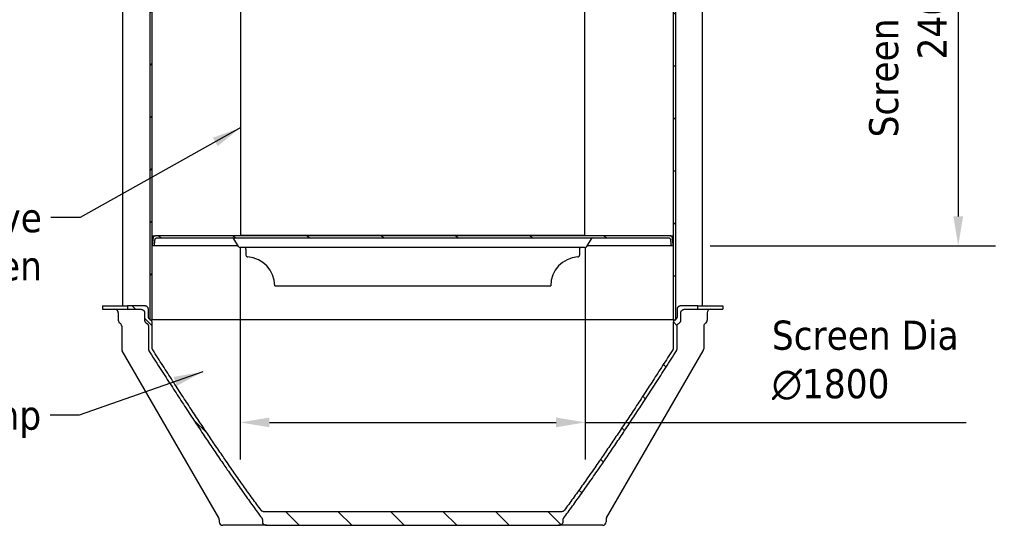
# Model space of a CAD drawing. Header units: millimetres. Extents: x -122 to 329287, y -2042 to 18239.
# Tile 8 of 39: x 3007 to 8143, y 10874 to 13512. Entities that reach past the tile are written whole.
import ezdxf

# ---------------------------------------------------------------- set-up
doc = ezdxf.new("R2010")
doc.units = ezdxf.units.MM
doc.header["$LTSCALE"] = 61
for name, color, linetype, lineweight in [('Dimension (Draken)', 7, 'Continuous', 25), ('Hatch (Draken)', 7, 'Continuous', 18), ('Symbol (Draken)', 7, 'Continuous', 25), ('Visible (Draken)', 7, 'Continuous', 25)]:
    doc.layers.add(name, color=color, linetype=linetype, lineweight=lineweight)
doc.styles.add('Draken Note Text', font='tahoma.ttf')
doc.dimstyles.new('Draken Metric', dxfattribs={"dimscale": 61, "dimtxt": 2.5, "dimasz": 2.5, "dimexe": 3.175, "dimexo": 1, "dimgap": 0.762, "dimtad": 1, "dimtoh": 1, "dimdec": 1, "dimrnd": 1e-08, "dimzin": 0, "dimdsep": 46, "dimtxsty": 'Draken Note Text', "dimcen": 0.09, "dimdle": 10, "dimclrd": 256, "dimclre": 256, "dimclrt": 256, "dimadec": 1, "dimazin": 0, "dimtfac": 1.40208, "dimtdec": 1, "dimtmove": 0, "dimatfit": 3, "dimfxl": 1, "dimtolj": 1, "dimtzin": 0, "dimlwd": -1, "dimlwe": -1, "dimarcsym": 0})
doc.dimstyles.new('Draken Metric$7', dxfattribs={"dimscale": 61, "dimtxt": 2.5, "dimasz": 2.5, "dimexe": 3.175, "dimexo": 1, "dimgap": 0.762, "dimtad": 1, "dimtoh": 1, "dimdec": 1, "dimrnd": 1e-08, "dimzin": 0, "dimdsep": 46, "dimtxsty": 'Draken Note Text', "dimcen": 0.09, "dimdle": 10, "dimclrd": 256, "dimclre": 256, "dimclrt": 256, "dimadec": 1, "dimazin": 0, "dimtfac": 1.40208, "dimtdec": 1, "dimtmove": 0, "dimatfit": 3, "dimfxl": 1, "dimtolj": 1, "dimtzin": 0, "dimlwd": -1, "dimlwe": -1, "dimarcsym": 0})
pattern_1 = [(45.0002, (0, 0), (-136.9494, 136.9484), [])]

# ---------------------------------------------------------------- blocks, each defined once
blk = doc.blocks.new('*D7')
at = {"layer": 'Defpoints', "color": 0, "transparency": 16777216}
for p in [(4157.1, 12386.7), (5957.1, 12386.7), (5957.1, 11410.7)]:
    blk.add_point(p, dxfattribs=at)
at = {"layer": 'Dimension (Draken)', "transparency": 16777216}
for p, q in [((4157.1, 12325.7), (4157.1, 11217.1)), ((5957.1, 12325.7), (5957.1, 11217.1)), ((4309.6, 11410.7), (5804.6, 11410.7)), ((5957.1, 11410.7), (7945.1, 11410.7))]:
    blk.add_line(p, q, dxfattribs=at)
for points in [[(4309.6, 11436.2), (4309.6, 11385.3), (4157.1, 11410.7)], [(5804.6, 11436.2), (5804.6, 11385.3), (5957.1, 11410.7)]]:
    blk.add_solid(points, dxfattribs=at)
at = {"layer": 'Dimension (Draken)', "transparency": 16777216, "insert": (6930.7, 11941.9), "char_height": 152.5, "attachment_point": 1, "style": 'Draken Note Text'}
blk.add_mtext('\\A1;\\fTahoma|b0|i0;{\\H151.8900;Screen Dia\\P{\\fAIGDT|b0|i0;\\ln}}\\fTahoma|b0|i0;{\\H151.8900;1800}', dxfattribs=at)
blk = doc.blocks.new('*D8')
at = {"layer": 'Defpoints', "color": 0, "transparency": 16777216}
for p in [(6547.1, 14732.7), (6547.1, 12332.7), (7902.7, 12332.7)]:
    blk.add_point(p, dxfattribs=at)
at = {"layer": 'Dimension (Draken)', "transparency": 16777216}
for p, q in [((6608.1, 14732.7), (8096.4, 14732.7)), ((7902.7, 14580.2), (7902.7, 12485.2)), ((6608.1, 12332.7), (8096.4, 12332.7))]:
    blk.add_line(p, q, dxfattribs=at)
for points in [[(7877.3, 14580.2), (7928.1, 14580.2), (7902.7, 14732.7)], [(7877.3, 12485.2), (7928.1, 12485.2), (7902.7, 12332.7)]]:
    blk.add_solid(points, dxfattribs=at)
at = {"layer": 'Dimension (Draken)', "transparency": 16777216, "insert": (7437.8, 13532.7), "char_height": 152.5, "attachment_point": 2, "rotation": 90, "style": 'Draken Note Text'}
blk.add_mtext('\\A1;\\fTahoma|b0|i0;{\\H151.8900;Screen Height \\P}\\fTahoma|b0|i0;{\\H151.8900;2400}', dxfattribs=at)

msp = doc.modelspace()

# ---------------------------------------------------------------- hatches: boundary and pattern name
at = {"layer": 'Hatch (Draken)'}
h = msp.add_hatch(dxfattribs=at)
h.set_pattern_fill('ANSI31', color=256, scale=1549.4, angle=0.00021, style=0)
h.set_pattern_definition(pattern_1)
h.paths.add_polyline_path([(3698.13, 14844.27), (3684.9, 14844.27), (3684.9, 14838.68), (3684.9, 11948.32), (3684.9, 11946.15), (3688.2, 11946.15), (3698.13, 11946.15)])
h = msp.add_hatch(dxfattribs=at)
h.set_pattern_fill('ANSI31', color=256, scale=1549.4, angle=0.00021, style=0)
h.set_pattern_definition(pattern_1)
h.paths.add_polyline_path([(6429.29, 14844.27), (6416.05, 14844.27), (6416.05, 11946.15), (6425.98, 11946.15), (6429.29, 11946.15), (6429.29, 11948.32), (6429.29, 14838.68)])
h = msp.add_hatch(dxfattribs=at)
h.set_pattern_fill('ANSI31', color=256, scale=1549.4, angle=284.99998, style=0)
h.set_pattern_definition([(330, (0, 0), (96.8376, 167.7274), [])])
edge = h.paths.add_edge_path()
edge.add_spline(control_points=[(3713.66, 12383.74), (3712.95, 12383.74), (3712.18, 12383.67), (3710.67, 12383.39), (3709.93, 12383.17), (3708.65, 12382.67), (3707.99, 12382.35), (3706.75, 12381.58), (3706.17, 12381.13), (3705.23, 12380.24), (3704.77, 12379.72), (3703.97, 12378.6), (3703.64, 12378), (3703.14, 12376.88), (3702.94, 12376.26), (3702.74, 12375.33), (3702.69, 12375.03), (3702.66, 12374.73)], knot_values=[4.6820575, 4.6820575, 4.6820575, 4.6820575, 4.89335, 4.89335, 5.1046426, 5.1046426, 5.3053741, 5.3053741, 5.5061056, 5.5061056, 5.6948085, 5.6948085, 5.8835114, 5.8835114, 6.0627569, 6.0627569, 6.1461085, 6.1461085, 6.1461085, 6.1461085], degree=3, periodic=0)
edge.add_line((3702.66, 12374.73), (3698.13, 12333.74))
edge.add_line((3698.13, 12333.74), (3709.12, 12332.74))
edge.add_line((3709.12, 12332.74), (3712.66, 12364.73))
edge.add_spline(control_points=[(3712.66, 12364.73), (3712.69, 12365.03), (3712.74, 12365.33), (3712.94, 12366.26), (3713.15, 12366.88), (3713.64, 12368), (3713.98, 12368.6), (3714.77, 12369.72), (3715.23, 12370.23), (3716.18, 12371.12), (3716.76, 12371.58), (3718, 12372.35), (3718.66, 12372.67), (3719.94, 12373.17), (3720.68, 12373.39), (3722.2, 12373.67), (3722.97, 12373.74), (3723.67, 12373.74)], knot_values=[0.0958938, 0.0958938, 0.0958938, 0.0958938, 0.1791662, 0.1791662, 0.3583324, 0.3583324, 0.5470848, 0.5470848, 0.7358373, 0.7358373, 0.9367899, 0.9367899, 1.1377426, 1.1377426, 1.3494146, 1.3494146, 1.5610867, 1.5610867, 1.5610867, 1.5610867], degree=3, periodic=0)
edge.add_line((3723.67, 12373.74), (6390.51, 12373.74))
edge.add_spline(control_points=[(6390.51, 12373.74), (6391.22, 12373.74), (6391.99, 12373.67), (6393.5, 12373.39), (6394.25, 12373.17), (6395.53, 12372.67), (6396.19, 12372.35), (6397.43, 12371.58), (6398.01, 12371.12), (6398.95, 12370.23), (6399.41, 12369.72), (6400.21, 12368.6), (6400.55, 12368), (6401.04, 12366.88), (6401.25, 12366.26), (6401.45, 12365.33), (6401.49, 12365.03), (6401.53, 12364.73)], knot_values=[4.685484, 4.685484, 4.685484, 4.685484, 4.8971561, 4.8971561, 5.1088282, 5.1088282, 5.3097808, 5.3097808, 5.5107334, 5.5107334, 5.6994859, 5.6994859, 5.8882383, 5.8882383, 6.0674045, 6.0674045, 6.1506769, 6.1506769, 6.1506769, 6.1506769], degree=3, periodic=0)
edge.add_line((6401.53, 12364.73), (6405.06, 12332.74))
edge.add_line((6405.06, 12332.74), (6416.05, 12333.74))
edge.add_line((6416.05, 12333.74), (6411.53, 12374.73))
edge.add_spline(control_points=[(6411.53, 12374.73), (6411.5, 12375.03), (6411.45, 12375.33), (6411.25, 12376.26), (6411.04, 12376.88), (6410.55, 12378), (6410.21, 12378.6), (6409.42, 12379.72), (6408.96, 12380.24), (6408.01, 12381.13), (6407.43, 12381.58), (6406.2, 12382.35), (6405.54, 12382.67), (6404.26, 12383.17), (6403.52, 12383.39), (6402, 12383.67), (6401.23, 12383.74), (6400.53, 12383.74)], knot_values=[0.0958939, 0.0958939, 0.0958939, 0.0958939, 0.1792454, 0.1792454, 0.3584909, 0.3584909, 0.5471938, 0.5471938, 0.7358967, 0.7358967, 0.9366282, 0.9366282, 1.1373598, 1.1373598, 1.3486523, 1.3486523, 1.5599449, 1.5599449, 1.5599449, 1.5599449], degree=3, periodic=0)
edge.add_line((6400.53, 12383.74), (3713.66, 12383.74))
h = msp.add_hatch(dxfattribs=at)
h.set_pattern_fill('ANSI31', color=256, scale=1549.4, angle=270, style=0)
h.set_pattern_definition([(315, (0, 0), (136.949, 136.949), [])])
edge = h.paths.add_edge_path()
edge.add_spline(control_points=[(5848.22, 10952.74), (5848.12, 10952.6), (5848.01, 10952.46), (5847.12, 10951.32), (5846.22, 10950.41), (5844.3, 10948.76), (5843.08, 10947.91), (5840.49, 10946.44), (5839.13, 10945.84), (5836.38, 10944.86), (5834.73, 10944.42), (5831.38, 10943.86), (5829.68, 10943.74), (5828.13, 10943.74)], knot_values=[0.9154001, 0.9154001, 0.9154001, 0.9154001, 0.9634448, 0.9634448, 1.3130966, 1.3130966, 1.7216658, 1.7216658, 2.1302351, 2.1302351, 2.5963422, 2.5963422, 3.0624492, 3.0624492, 3.0624492, 3.0624492], degree=3, periodic=0)
edge.add_line((5828.13, 10943.74), (4286.06, 10943.74))
edge.add_spline(control_points=[(4286.06, 10943.74), (4284.5, 10943.74), (4282.8, 10943.86), (4279.45, 10944.42), (4277.81, 10944.86), (4275.06, 10945.84), (4273.69, 10946.44), (4271.1, 10947.91), (4269.88, 10948.76), (4267.97, 10950.41), (4267.07, 10951.32), (4266.18, 10952.46), (4266.07, 10952.6), (4265.97, 10952.74)], knot_values=[9.2267342, 9.2267342, 9.2267342, 9.2267342, 9.6928412, 9.6928412, 10.1589483, 10.1589483, 10.5675175, 10.5675175, 10.9760868, 10.9760868, 11.3257386, 11.3257386, 11.3737833, 11.3737833, 11.3737833, 11.3737833], degree=3, periodic=0)
edge.add_spline(control_points=[(4265.97, 10952.74), (4037.73, 11261.03), (3700.79, 11789.56)], knot_values=[0, 0, 0, 100.9940436, 100.9940436, 100.9940436], weights=[1, 1.0263125, 1], degree=2, periodic=0)
edge.add_spline(control_points=[(3700.79, 11789.56), (3700.3, 11790.33), (3699.88, 11791.14), (3699.1, 11792.9), (3698.73, 11794.02), (3698.25, 11796.31), (3698.13, 11797.48), (3698.13, 11798.56)], knot_values=[-0.8996772, -0.8996772, -0.8996772, -0.8996772, -0.6453315, -0.6453315, -0.3226658, -0.3226658, 0, 0, 0, 0], degree=3, periodic=0)
edge.add_line((3698.13, 11798.56), (3698.13, 11930.56))
edge.add_spline(control_points=[(3698.13, 11930.56), (3698.13, 11931.64), (3698.02, 11932.81), (3697.53, 11935.1), (3697.16, 11936.22), (3696.27, 11938.24), (3695.67, 11939.33), (3694.23, 11941.34), (3693.41, 11942.26), (3691.71, 11943.87), (3690.67, 11944.68), (3689.11, 11945.65), (3688.66, 11945.91), (3688.2, 11946.15)], knot_values=[5.6037979, 5.6037979, 5.6037979, 5.6037979, 5.9266348, 5.9266348, 6.2494716, 6.2494716, 6.589228, 6.589228, 6.9289845, 6.9289845, 7.28977, 7.28977, 7.4330317, 7.4330317, 7.4330317, 7.4330317], degree=3, periodic=0)
edge.add_spline(control_points=[(3688.2, 11946.15), (3687.75, 11946.39), (3687.3, 11946.65), (3686.17, 11947.35), (3685.51, 11947.83), (3684.9, 11948.32)], knot_values=[-1.8285877, -1.8285877, -1.8285877, -1.8285877, -1.6851982, -1.6851982, -1.4624108, -1.4624108, -1.4624108, -1.4624108], degree=3, periodic=0)
edge.add_spline(control_points=[(3684.9, 11948.32), (3684.52, 11948.63), (3684.16, 11948.94), (3683.01, 11950.03), (3682.18, 11950.96), (3680.75, 11952.97), (3680.15, 11954.05), (3679.26, 11956.07), (3678.89, 11957.19), (3678.4, 11959.49), (3678.29, 11960.66), (3678.29, 11961.74)], knot_values=[-1.4624108, -1.4624108, -1.4624108, -1.4624108, -1.324717, -1.324717, -0.9852985, -0.9852985, -0.6458799, -0.6458799, -0.32294, -0.32294, 0, 0, 0, 0], degree=3, periodic=0)
edge.add_line((3678.29, 11961.74), (3678.29, 12000.74))
edge.add_spline(control_points=[(3678.29, 12000.74), (3678.29, 12001.81), (3678.18, 12002.99), (3677.69, 12005.28), (3677.32, 12006.4), (3676.43, 12008.43), (3675.83, 12009.51), (3674.39, 12011.52), (3673.57, 12012.45), (3671.87, 12014.05), (3670.84, 12014.86), (3668.62, 12016.25), (3667.44, 12016.83), (3665.15, 12017.73), (3663.83, 12018.12), (3661.13, 12018.62), (3659.75, 12018.74), (3658.5, 12018.74)], knot_values=[-5.596406, -5.596406, -5.596406, -5.596406, -5.2733019, -5.2733019, -4.9501977, -4.9501977, -4.610617, -4.610617, -4.2710363, -4.2710363, -3.9109949, -3.9109949, -3.5509536, -3.5509536, -3.1738001, -3.1738001, -2.7966467, -2.7966467, -2.7966467, -2.7966467], degree=3, periodic=0)
edge.add_line((3658.5, 12018.74), (3568.91, 12018.74))
edge.add_line((3568.91, 12018.74), (3568.91, 12000.74))
edge.add_line((3568.91, 12000.74), (3638.75, 12000.74))
edge.add_spline(control_points=[(3638.75, 12000.74), (3640.01, 12000.74), (3641.38, 12000.62), (3644.06, 12000.12), (3645.38, 11999.73), (3647.66, 11998.83), (3648.84, 11998.25), (3651.06, 11996.86), (3652.09, 11996.05), (3653.78, 11994.45), (3654.61, 11993.53), (3656.04, 11991.52), (3656.64, 11990.43), (3657.53, 11988.41), (3657.9, 11987.29), (3658.38, 11984.99), (3658.5, 11983.81), (3658.5, 11982.74)], knot_values=[2.7931716, 2.7931716, 2.7931716, 2.7931716, 3.1691468, 3.1691468, 3.5451221, 3.5451221, 3.9044503, 3.9044503, 4.2637785, 4.2637785, 4.6031908, 4.6031908, 4.9426031, 4.9426031, 5.265964, 5.265964, 5.589325, 5.589325, 5.589325, 5.589325], degree=3, periodic=0)
edge.add_line((3658.5, 11982.74), (3658.5, 11943.74))
edge.add_spline(control_points=[(3658.5, 11943.74), (3658.5, 11942.66), (3658.61, 11941.48), (3659.1, 11939.19), (3659.47, 11938.07), (3660.35, 11936.04), (3660.96, 11934.96), (3662.39, 11932.95), (3663.21, 11932.02), (3664.9, 11930.42), (3665.94, 11929.61), (3667.49, 11928.64), (3667.93, 11928.39), (3668.39, 11928.15)], knot_values=[0, 0, 0, 0, 0.3232033, 0.3232033, 0.6464066, 0.6464066, 0.9856634, 0.9856634, 1.3249203, 1.3249203, 1.6846707, 1.6846707, 1.8270933, 1.8270933, 1.8270933, 1.8270933], degree=3, periodic=0)
edge.add_spline(control_points=[(3668.39, 11928.15), (3668.84, 11927.91), (3669.29, 11927.65), (3670.84, 11926.68), (3671.87, 11925.87), (3673.57, 11924.27), (3674.39, 11923.34), (3675.83, 11921.33), (3676.43, 11920.25), (3677.32, 11918.23), (3677.69, 11917.11), (3678.18, 11914.81), (3678.29, 11913.64), (3678.29, 11912.56)], knot_values=[3.7686948, 3.7686948, 3.7686948, 3.7686948, 3.9109949, 3.9109949, 4.2710363, 4.2710363, 4.610617, 4.610617, 4.9501977, 4.9501977, 5.2733019, 5.2733019, 5.596406, 5.596406, 5.596406, 5.596406], degree=3, periodic=0)
edge.add_line((3678.29, 11912.56), (3678.29, 11793.74))
edge.add_spline(control_points=[(3678.29, 11793.74), (3678.29, 11792.66), (3678.4, 11791.49), (3678.89, 11789.19), (3679.26, 11788.07), (3680.03, 11786.31), (3680.45, 11785.51), (3680.95, 11784.74)], knot_values=[0, 0, 0, 0, 0.32294, 0.32294, 0.6458799, 0.6458799, 0.8994403, 0.8994403, 0.8994403, 0.8994403], degree=3, periodic=0)
edge.add_spline(control_points=[(3680.95, 11784.74), (4033.93, 11229.61), (4269.54, 10911.91)], knot_values=[0, 0, 0, 105.2897524, 105.2897524, 105.2897524], weights=[1, 1.0282768, 1], degree=2, periodic=0)
edge.add_spline(control_points=[(4269.54, 10911.91), (4270.19, 10911.04), (4270.75, 10910.1), (4271.63, 10908.27), (4272.01, 10907.22), (4272.52, 10905.05), (4272.64, 10903.94), (4272.64, 10902.91)], knot_values=[5.1629653, 5.1629653, 5.1629653, 5.1629653, 5.4645048, 5.4645048, 5.7716511, 5.7716511, 6.0787973, 6.0787973, 6.0787973, 6.0787973], degree=3, periodic=0)
edge.add_line((4272.64, 10902.91), (4272.64, 10891.74))
edge.add_spline(control_points=[(4272.64, 10891.74), (4272.64, 10890.71), (4272.76, 10889.6), (4273.27, 10887.44), (4273.65, 10886.39), (4274.6, 10884.41), (4275.27, 10883.33), (4276.84, 10881.33), (4277.74, 10880.42), (4279.67, 10878.78), (4280.89, 10877.91), (4283.5, 10876.45), (4284.87, 10875.84), (4287.63, 10874.86), (4289.29, 10874.43), (4292.66, 10873.86), (4294.37, 10873.74), (4295.94, 10873.74)], knot_values=[0, 0, 0, 0, 0.3063837, 0.3063837, 0.6127674, 0.6127674, 0.9627605, 0.9627605, 1.3127536, 1.3127536, 1.7229847, 1.7229847, 2.1332158, 2.1332158, 2.6024568, 2.6024568, 3.0716979, 3.0716979, 3.0716979, 3.0716979], degree=3, periodic=0)
edge.add_line((4295.94, 10873.74), (5818.25, 10873.74))
edge.add_spline(control_points=[(5818.25, 10873.74), (5819.81, 10873.74), (5821.52, 10873.86), (5824.9, 10874.43), (5826.56, 10874.86), (5829.32, 10875.84), (5830.69, 10876.45), (5833.29, 10877.91), (5834.52, 10878.78), (5836.44, 10880.42), (5837.34, 10881.33), (5838.92, 10883.33), (5839.59, 10884.41), (5840.54, 10886.39), (5840.92, 10887.44), (5841.43, 10889.6), (5841.55, 10890.71), (5841.55, 10891.74)], knot_values=[-3.0716979, -3.0716979, -3.0716979, -3.0716979, -2.6024568, -2.6024568, -2.1332158, -2.1332158, -1.7229847, -1.7229847, -1.3127536, -1.3127536, -0.9627605, -0.9627605, -0.6127674, -0.6127674, -0.3063837, -0.3063837, 0, 0, 0, 0], degree=3, periodic=0)
edge.add_line((5841.55, 10891.74), (5841.55, 10902.91))
edge.add_spline(control_points=[(5841.55, 10902.91), (5841.55, 10903.94), (5841.67, 10905.05), (5842.17, 10907.22), (5842.56, 10908.27), (5843.44, 10910.1), (5843.99, 10911.04), (5844.65, 10911.91)], knot_values=[6.0793523, 6.0793523, 6.0793523, 6.0793523, 6.3864985, 6.3864985, 6.6936448, 6.6936448, 6.9951842, 6.9951842, 6.9951842, 6.9951842], degree=3, periodic=0)
edge.add_spline(control_points=[(5844.65, 10911.91), (6080.26, 11229.61), (6433.24, 11784.74)], knot_values=[0, 0, 0, 105.2897524, 105.2897524, 105.2897524], weights=[1, 1.0282768, 1], degree=2, periodic=0)
edge.add_spline(control_points=[(6433.24, 11784.74), (6433.73, 11785.51), (6434.15, 11786.31), (6434.93, 11788.07), (6435.3, 11789.19), (6435.78, 11791.49), (6435.9, 11792.66), (6435.9, 11793.74)], knot_values=[-0.8994403, -0.8994403, -0.8994403, -0.8994403, -0.6458799, -0.6458799, -0.32294, -0.32294, 0, 0, 0, 0], degree=3, periodic=0)
edge.add_line((6435.9, 11793.74), (6435.9, 11912.56))
edge.add_spline(control_points=[(6435.9, 11912.56), (6435.9, 11913.64), (6436.01, 11914.81), (6436.5, 11917.11), (6436.87, 11918.23), (6437.76, 11920.25), (6438.36, 11921.33), (6439.79, 11923.34), (6440.62, 11924.27), (6442.31, 11925.87), (6443.35, 11926.68), (6444.9, 11927.65), (6445.35, 11927.91), (6445.8, 11928.15)], knot_values=[5.5964828, 5.5964828, 5.5964828, 5.5964828, 5.9195869, 5.9195869, 6.242691, 6.242691, 6.5822718, 6.5822718, 6.9218525, 6.9218525, 7.2818938, 7.2818938, 7.424194, 7.424194, 7.424194, 7.424194], degree=3, periodic=0)
edge.add_spline(control_points=[(6445.8, 11928.15), (6446.25, 11928.39), (6446.7, 11928.64), (6448.25, 11929.61), (6449.28, 11930.42), (6450.98, 11932.02), (6451.8, 11932.95), (6453.23, 11934.96), (6453.83, 11936.04), (6454.72, 11938.07), (6455.09, 11939.19), (6455.58, 11941.48), (6455.69, 11942.66), (6455.69, 11943.74)], knot_values=[-1.8270933, -1.8270933, -1.8270933, -1.8270933, -1.6846707, -1.6846707, -1.3249203, -1.3249203, -0.9856634, -0.9856634, -0.6464066, -0.6464066, -0.3232033, -0.3232033, 0, 0, 0, 0], degree=3, periodic=0)
edge.add_line((6455.69, 11943.74), (6455.69, 11982.74))
edge.add_spline(control_points=[(6455.69, 11982.74), (6455.69, 11983.81), (6455.8, 11984.99), (6456.29, 11987.29), (6456.66, 11988.41), (6457.55, 11990.43), (6458.15, 11991.52), (6459.58, 11993.53), (6460.4, 11994.45), (6462.1, 11996.05), (6463.13, 11996.86), (6465.34, 11998.25), (6466.52, 11998.83), (6468.8, 11999.73), (6470.12, 12000.12), (6472.81, 12000.62), (6474.18, 12000.74), (6475.43, 12000.74)], knot_values=[-5.589325, -5.589325, -5.589325, -5.589325, -5.265964, -5.265964, -4.9426031, -4.9426031, -4.6031908, -4.6031908, -4.2637785, -4.2637785, -3.9044503, -3.9044503, -3.5451221, -3.5451221, -3.1691468, -3.1691468, -2.7931716, -2.7931716, -2.7931716, -2.7931716], degree=3, periodic=0)
edge.add_line((6475.43, 12000.74), (6545.28, 12000.74))
edge.add_line((6545.28, 12000.74), (6545.28, 12018.74))
edge.add_line((6545.28, 12018.74), (6455.69, 12018.74))
edge.add_spline(control_points=[(6455.69, 12018.74), (6454.43, 12018.74), (6453.06, 12018.62), (6450.36, 12018.12), (6449.04, 12017.73), (6446.75, 12016.83), (6445.57, 12016.25), (6443.35, 12014.86), (6442.31, 12014.05), (6440.62, 12012.45), (6439.79, 12011.52), (6438.36, 12009.51), (6437.76, 12008.43), (6436.87, 12006.4), (6436.5, 12005.28), (6436.01, 12002.99), (6435.9, 12001.81), (6435.9, 12000.74)], knot_values=[2.7966467, 2.7966467, 2.7966467, 2.7966467, 3.1738001, 3.1738001, 3.5509536, 3.5509536, 3.9109949, 3.9109949, 4.2710363, 4.2710363, 4.610617, 4.610617, 4.9501977, 4.9501977, 5.2733019, 5.2733019, 5.596406, 5.596406, 5.596406, 5.596406], degree=3, periodic=0)
edge.add_line((6435.9, 12000.74), (6435.9, 11961.74))
edge.add_spline(control_points=[(6435.9, 11961.74), (6435.9, 11960.66), (6435.78, 11959.49), (6435.3, 11957.19), (6434.93, 11956.07), (6434.04, 11954.05), (6433.44, 11952.97), (6432, 11950.96), (6431.18, 11950.03), (6430.02, 11948.94), (6429.66, 11948.63), (6429.29, 11948.32)], knot_values=[0, 0, 0, 0, 0.32294, 0.32294, 0.6458799, 0.6458799, 0.9852985, 0.9852985, 1.324717, 1.324717, 1.4624108, 1.4624108, 1.4624108, 1.4624108], degree=3, periodic=0)
edge.add_spline(control_points=[(6429.29, 11948.32), (6428.68, 11947.83), (6428.02, 11947.35), (6426.89, 11946.65), (6426.44, 11946.39), (6425.98, 11946.15)], knot_values=[1.4624108, 1.4624108, 1.4624108, 1.4624108, 1.6851982, 1.6851982, 1.8285877, 1.8285877, 1.8285877, 1.8285877], degree=3, periodic=0)
edge.add_spline(control_points=[(6425.98, 11946.15), (6425.53, 11945.91), (6425.07, 11945.65), (6423.52, 11944.68), (6422.48, 11943.87), (6420.78, 11942.26), (6419.95, 11941.34), (6418.52, 11939.33), (6417.91, 11938.24), (6417.03, 11936.22), (6416.65, 11935.1), (6416.17, 11932.81), (6416.05, 11931.64), (6416.05, 11930.56)], knot_values=[3.7746029, 3.7746029, 3.7746029, 3.7746029, 3.9178646, 3.9178646, 4.2786501, 4.2786501, 4.6184066, 4.6184066, 4.958163, 4.958163, 5.2809998, 5.2809998, 5.6038367, 5.6038367, 5.6038367, 5.6038367], degree=3, periodic=0)
edge.add_line((6416.05, 11930.56), (6416.05, 11798.56))
edge.add_spline(control_points=[(6416.05, 11798.56), (6416.05, 11797.48), (6415.94, 11796.31), (6415.45, 11794.02), (6415.08, 11792.9), (6414.31, 11791.14), (6413.89, 11790.33), (6413.39, 11789.56)], knot_values=[0, 0, 0, 0, 0.3226658, 0.3226658, 0.6453315, 0.6453315, 0.8996772, 0.8996772, 0.8996772, 0.8996772], degree=3, periodic=0)
edge.add_spline(control_points=[(6413.39, 11789.56), (6076.46, 11261.03), (5848.22, 10952.74)], knot_values=[0, 0, 0, 100.9940436, 100.9940436, 100.9940436], weights=[1, 1.0263125, 1], degree=2, periodic=0)

# ---------------------------------------------------------------- linework, layer by layer
at = {"layer": 'Visible (Draken)'}
for p, q in [((3684.9, 14844.27), (3684.9, 11946.15)), ((3698.13, 11946.15), (3698.13, 14844.27)), ((6416.05, 14844.27), (6416.05, 11946.15)), ((6429.29, 11946.15), (6429.29, 14844.27)), ((3545.09, 12018.74), (3545.09, 14783.74)), ((6569.09, 12018.74), (6569.09, 14783.74)), ((5954.09, 12386.74), (5954.09, 14686.74)), ((4160.09, 12386.74), (4160.09, 13583.74)), ((3698.13, 12383.74), (3713.66, 12383.74)), ((6400.53, 12383.74), (3713.66, 12383.74)), ((5957.09, 12386.74), (4157.09, 12386.74)), ((4157.09, 12383.74), (4157.09, 12386.74)), ((5957.09, 12383.74), (5957.09, 12386.74)), ((6400.53, 12383.74), (6416.05, 12383.74)), ((3709.12, 12332.74), (3698.13, 12332.74)), ((4146.03, 12332.74), (3709.12, 12332.74)), ((3723.67, 12373.74), (6390.51, 12373.74)), ((4148.52, 12328.59), (4124.34, 12368.88)), ((5965.67, 12328.59), (5989.84, 12368.88)), ((6405.06, 12332.74), (5968.16, 12332.74)), ((6416.05, 12332.74), (6405.06, 12332.74)), ((5957.09, 12323.74), (4157.09, 12323.74)), ((4187.09, 12313.74), (4187.09, 12283.74)), ((5927.09, 12313.74), (5927.09, 12283.74)), ((4337.09, 12124.05), (5777.09, 12124.05)), ((3439.09, 12018.74), (3568.91, 12018.74)), ((3439.09, 12018.74), (3439.09, 12000.74)), ((3439.09, 12000.74), (3568.91, 12000.74)), ((3521.09, 11982.74), (3521.09, 11943.74)), ((3658.5, 12018.74), (3568.91, 12018.74)), ((3568.91, 12018.74), (3568.91, 12000.74)), ((3568.91, 12000.74), (3638.75, 12000.74)), ((3658.5, 11982.74), (3658.5, 11943.74)), ((3678.29, 11961.74), (3678.29, 12000.74)), ((6435.9, 12000.74), (6435.9, 11961.74)), ((6545.28, 12018.74), (6455.69, 12018.74)), ((6455.69, 11943.74), (6455.69, 11982.74)), ((6475.43, 12000.74), (6545.28, 12000.74)), ((6545.28, 12000.74), (6545.28, 12018.74)), ((6545.28, 12018.74), (6675.09, 12018.74)), ((6545.28, 12000.74), (6675.09, 12000.74)), ((6593.09, 11982.74), (6593.09, 11943.74)), ((6675.09, 12018.74), (6675.09, 12000.74)), ((3684.9, 11946.15), (3698.13, 11946.15)), ((6416.05, 11946.15), (3698.13, 11946.15)), ((3698.13, 11798.56), (3698.13, 11930.56)), ((6416.05, 11946.15), (6429.29, 11946.15)), ((6416.05, 11930.56), (6416.05, 11798.56)), ((3539.09, 11912.56), (3539.09, 11793.74)), ((3678.29, 11912.56), (3678.29, 11793.74)), ((6435.9, 11793.74), (6435.9, 11912.56)), ((6575.09, 11912.56), (6575.09, 11793.74)), ((4045.43, 10911.91), (3541.5, 11784.74)), ((6068.76, 10911.91), (6572.68, 11784.74)), ((5828.13, 10943.74), (4286.06, 10943.74)), ((4047.84, 10902.91), (4047.84, 10891.74)), ((4272.64, 10902.91), (4272.64, 10891.74)), ((5841.55, 10891.74), (5841.55, 10902.91)), ((6066.35, 10902.91), (6066.35, 10891.74)), ((4295.94, 10873.74), (4065.84, 10873.74)), ((4295.94, 10873.74), (5818.25, 10873.74)), ((6048.35, 10873.74), (5818.25, 10873.74))]:
    msp.add_line(p, q, dxfattribs=at)
for centre, radius, start, end in [((4115.77, 12363.74), 10, 30.96376, 90), ((4157.09, 12333.74), 10, 210.96376, 270), ((5957.09, 12333.74), 10, 270, 329.03624), ((5998.42, 12363.74), 10, 90, 149.03624), ((4177.09, 12313.74), 10, 0, 90), ((4197.09, 12283.74), 10, 180, 266.41668), ((5917.09, 12283.74), 10, 273.58332, 0), ((5937.09, 12313.74), 10, 90, 180), ((4187.09, 12124.05), 150, 0, 86.41668), ((5927.09, 12124.05), 150, 93.58332, 180), ((3503.09, 11982.74), 18, 0, 90), ((6611.09, 11982.74), 18, 90, 180), ((3539.09, 11943.74), 18, 180, 240), ((3521.09, 11912.56), 18, 0, 60), ((6593.09, 11912.56), 18, 120, 180), ((6575.09, 11943.74), 18, 300, 0), ((3557.09, 11793.74), 18, 180, 210), ((6557.09, 11793.74), 18, 330, 0), ((4029.84, 10902.91), 18, 0, 30), ((4065.84, 10891.74), 18, 180, 270), ((6048.35, 10891.74), 18, 270, 0), ((6084.35, 10902.91), 18, 150, 180)]:
    msp.add_arc(centre, radius, start, end, dxfattribs=at)
for points, knots in [([(3713.66, 12383.74), (3712.95, 12383.74), (3712.18, 12383.67), (3710.67, 12383.39), (3709.93, 12383.17), (3708.65, 12382.67), (3707.99, 12382.35), (3706.75, 12381.58), (3706.17, 12381.13), (3705.23, 12380.24), (3704.77, 12379.72), (3703.97, 12378.6), (3703.64, 12378), (3703.14, 12376.88), (3702.94, 12376.26), (3702.74, 12375.33), (3702.69, 12375.03), (3702.66, 12374.73)], [4.6820575, 4.6820575, 4.6820575, 4.6820575, 4.89335, 4.89335, 5.1046426, 5.1046426, 5.3053741, 5.3053741, 5.5061056, 5.5061056, 5.6948085, 5.6948085, 5.8835114, 5.8835114, 6.0627569, 6.0627569, 6.1461085, 6.1461085, 6.1461085, 6.1461085]), ([(6411.53, 12374.73), (6411.5, 12375.03), (6411.45, 12375.33), (6411.25, 12376.26), (6411.04, 12376.88), (6410.55, 12378), (6410.21, 12378.6), (6409.42, 12379.72), (6408.96, 12380.24), (6408.01, 12381.13), (6407.43, 12381.58), (6406.2, 12382.35), (6405.54, 12382.67), (6404.26, 12383.17), (6403.52, 12383.39), (6402, 12383.67), (6401.23, 12383.74), (6400.53, 12383.74)], [0.0958939, 0.0958939, 0.0958939, 0.0958939, 0.1792454, 0.1792454, 0.3584909, 0.3584909, 0.5471938, 0.5471938, 0.7358967, 0.7358967, 0.9366282, 0.9366282, 1.1373598, 1.1373598, 1.3486523, 1.3486523, 1.5599449, 1.5599449, 1.5599449, 1.5599449]), ([(3712.66, 12364.73), (3712.69, 12365.03), (3712.74, 12365.33), (3712.94, 12366.26), (3713.15, 12366.88), (3713.64, 12368), (3713.98, 12368.6), (3714.77, 12369.72), (3715.23, 12370.23), (3716.18, 12371.12), (3716.76, 12371.58), (3718, 12372.35), (3718.66, 12372.67), (3719.94, 12373.17), (3720.68, 12373.39), (3722.2, 12373.67), (3722.97, 12373.74), (3723.67, 12373.74)], [0.0958938, 0.0958938, 0.0958938, 0.0958938, 0.1791662, 0.1791662, 0.3583324, 0.3583324, 0.5470848, 0.5470848, 0.7358373, 0.7358373, 0.9367899, 0.9367899, 1.1377426, 1.1377426, 1.3494146, 1.3494146, 1.5610867, 1.5610867, 1.5610867, 1.5610867]), ([(6390.51, 12373.74), (6391.22, 12373.74), (6391.99, 12373.67), (6393.5, 12373.39), (6394.25, 12373.17), (6395.53, 12372.67), (6396.19, 12372.35), (6397.43, 12371.58), (6398.01, 12371.12), (6398.95, 12370.23), (6399.41, 12369.72), (6400.21, 12368.6), (6400.55, 12368), (6401.04, 12366.88), (6401.25, 12366.26), (6401.45, 12365.33), (6401.49, 12365.03), (6401.53, 12364.73)], [4.685484, 4.685484, 4.685484, 4.685484, 4.8971561, 4.8971561, 5.1088282, 5.1088282, 5.3097808, 5.3097808, 5.5107334, 5.5107334, 5.6994859, 5.6994859, 5.8882383, 5.8882383, 6.0674045, 6.0674045, 6.1506769, 6.1506769, 6.1506769, 6.1506769]), ([(3638.75, 12000.74), (3640.01, 12000.74), (3641.38, 12000.62), (3644.06, 12000.12), (3645.38, 11999.73), (3647.66, 11998.83), (3648.84, 11998.25), (3651.06, 11996.86), (3652.09, 11996.05), (3653.78, 11994.45), (3654.61, 11993.53), (3656.04, 11991.52), (3656.64, 11990.43), (3657.53, 11988.41), (3657.9, 11987.29), (3658.38, 11984.99), (3658.5, 11983.81), (3658.5, 11982.74)], [2.7931716, 2.7931716, 2.7931716, 2.7931716, 3.1691468, 3.1691468, 3.5451221, 3.5451221, 3.9044503, 3.9044503, 4.2637785, 4.2637785, 4.6031908, 4.6031908, 4.9426031, 4.9426031, 5.265964, 5.265964, 5.589325, 5.589325, 5.589325, 5.589325]), ([(3678.29, 12000.74), (3678.29, 12001.81), (3678.18, 12002.99), (3677.69, 12005.28), (3677.32, 12006.4), (3676.43, 12008.43), (3675.83, 12009.51), (3674.39, 12011.52), (3673.57, 12012.45), (3671.87, 12014.05), (3670.84, 12014.86), (3668.62, 12016.25), (3667.44, 12016.83), (3665.15, 12017.73), (3663.83, 12018.12), (3661.13, 12018.62), (3659.75, 12018.74), (3658.5, 12018.74)], [-5.596406, -5.596406, -5.596406, -5.596406, -5.2733019, -5.2733019, -4.9501977, -4.9501977, -4.610617, -4.610617, -4.2710363, -4.2710363, -3.9109949, -3.9109949, -3.5509536, -3.5509536, -3.1738001, -3.1738001, -2.7966467, -2.7966467, -2.7966467, -2.7966467]), ([(6455.69, 12018.74), (6454.43, 12018.74), (6453.06, 12018.62), (6450.36, 12018.12), (6449.04, 12017.73), (6446.75, 12016.83), (6445.57, 12016.25), (6443.35, 12014.86), (6442.31, 12014.05), (6440.62, 12012.45), (6439.79, 12011.52), (6438.36, 12009.51), (6437.76, 12008.43), (6436.87, 12006.4), (6436.5, 12005.28), (6436.01, 12002.99), (6435.9, 12001.81), (6435.9, 12000.74)], [2.7966467, 2.7966467, 2.7966467, 2.7966467, 3.1738001, 3.1738001, 3.5509536, 3.5509536, 3.9109949, 3.9109949, 4.2710363, 4.2710363, 4.610617, 4.610617, 4.9501977, 4.9501977, 5.2733019, 5.2733019, 5.596406, 5.596406, 5.596406, 5.596406]), ([(6455.69, 11982.74), (6455.69, 11983.81), (6455.8, 11984.99), (6456.29, 11987.29), (6456.66, 11988.41), (6457.55, 11990.43), (6458.15, 11991.52), (6459.58, 11993.53), (6460.4, 11994.45), (6462.1, 11996.05), (6463.13, 11996.86), (6465.34, 11998.25), (6466.52, 11998.83), (6468.8, 11999.73), (6470.12, 12000.12), (6472.81, 12000.62), (6474.18, 12000.74), (6475.43, 12000.74)], [-5.589325, -5.589325, -5.589325, -5.589325, -5.265964, -5.265964, -4.9426031, -4.9426031, -4.6031908, -4.6031908, -4.2637785, -4.2637785, -3.9044503, -3.9044503, -3.5451221, -3.5451221, -3.1691468, -3.1691468, -2.7931716, -2.7931716, -2.7931716, -2.7931716]), ([(3658.5, 11943.74), (3658.5, 11942.66), (3658.61, 11941.48), (3659.1, 11939.19), (3659.47, 11938.07), (3660.35, 11936.04), (3660.96, 11934.96), (3662.39, 11932.95), (3663.21, 11932.02), (3664.9, 11930.42), (3665.94, 11929.61), (3667.49, 11928.64), (3667.93, 11928.39), (3668.39, 11928.15)], [0, 0, 0, 0, 0.3232033, 0.3232033, 0.6464066, 0.6464066, 0.9856634, 0.9856634, 1.3249203, 1.3249203, 1.6846707, 1.6846707, 1.8270933, 1.8270933, 1.8270933, 1.8270933]), ([(3668.39, 11928.15), (3668.84, 11927.91), (3669.29, 11927.65), (3670.84, 11926.68), (3671.87, 11925.87), (3673.57, 11924.27), (3674.39, 11923.34), (3675.83, 11921.33), (3676.43, 11920.25), (3677.32, 11918.23), (3677.69, 11917.11), (3678.18, 11914.81), (3678.29, 11913.64), (3678.29, 11912.56)], [3.7686948, 3.7686948, 3.7686948, 3.7686948, 3.9109949, 3.9109949, 4.2710363, 4.2710363, 4.610617, 4.610617, 4.9501977, 4.9501977, 5.2733019, 5.2733019, 5.596406, 5.596406, 5.596406, 5.596406]), ([(3688.2, 11946.15), (3687.75, 11946.39), (3687.3, 11946.65), (3685.74, 11947.62), (3684.71, 11948.43), (3683.01, 11950.03), (3682.18, 11950.96), (3680.75, 11952.97), (3680.15, 11954.05), (3679.26, 11956.07), (3678.89, 11957.19), (3678.4, 11959.49), (3678.29, 11960.66), (3678.29, 11961.74)], [-1.8285877, -1.8285877, -1.8285877, -1.8285877, -1.6851982, -1.6851982, -1.324717, -1.324717, -0.9852985, -0.9852985, -0.6458799, -0.6458799, -0.32294, -0.32294, 0, 0, 0, 0]), ([(3698.13, 11930.56), (3698.13, 11931.64), (3698.02, 11932.81), (3697.53, 11935.1), (3697.16, 11936.22), (3696.27, 11938.24), (3695.67, 11939.33), (3694.23, 11941.34), (3693.41, 11942.26), (3691.71, 11943.87), (3690.67, 11944.68), (3689.11, 11945.65), (3688.66, 11945.91), (3688.2, 11946.15)], [5.6037979, 5.6037979, 5.6037979, 5.6037979, 5.9266348, 5.9266348, 6.2494716, 6.2494716, 6.589228, 6.589228, 6.9289845, 6.9289845, 7.28977, 7.28977, 7.4330317, 7.4330317, 7.4330317, 7.4330317]), ([(6425.98, 11946.15), (6425.53, 11945.91), (6425.07, 11945.65), (6423.52, 11944.68), (6422.48, 11943.87), (6420.78, 11942.26), (6419.95, 11941.34), (6418.52, 11939.33), (6417.91, 11938.24), (6417.03, 11936.22), (6416.65, 11935.1), (6416.17, 11932.81), (6416.05, 11931.64), (6416.05, 11930.56)], [3.7746029, 3.7746029, 3.7746029, 3.7746029, 3.9178646, 3.9178646, 4.2786501, 4.2786501, 4.6184066, 4.6184066, 4.958163, 4.958163, 5.2809998, 5.2809998, 5.6038367, 5.6038367, 5.6038367, 5.6038367]), ([(6435.9, 11961.74), (6435.9, 11960.66), (6435.78, 11959.49), (6435.3, 11957.19), (6434.93, 11956.07), (6434.04, 11954.05), (6433.44, 11952.97), (6432, 11950.96), (6431.18, 11950.03), (6429.48, 11948.43), (6428.44, 11947.62), (6426.89, 11946.65), (6426.44, 11946.39), (6425.98, 11946.15)], [0, 0, 0, 0, 0.32294, 0.32294, 0.6458799, 0.6458799, 0.9852985, 0.9852985, 1.324717, 1.324717, 1.6851982, 1.6851982, 1.8285877, 1.8285877, 1.8285877, 1.8285877]), ([(6435.9, 11912.56), (6435.9, 11913.64), (6436.01, 11914.81), (6436.5, 11917.11), (6436.87, 11918.23), (6437.76, 11920.25), (6438.36, 11921.33), (6439.79, 11923.34), (6440.62, 11924.27), (6442.31, 11925.87), (6443.35, 11926.68), (6444.9, 11927.65), (6445.35, 11927.91), (6445.8, 11928.15)], [5.5964828, 5.5964828, 5.5964828, 5.5964828, 5.9195869, 5.9195869, 6.242691, 6.242691, 6.5822718, 6.5822718, 6.9218525, 6.9218525, 7.2818938, 7.2818938, 7.424194, 7.424194, 7.424194, 7.424194]), ([(6445.8, 11928.15), (6446.25, 11928.39), (6446.7, 11928.64), (6448.25, 11929.61), (6449.28, 11930.42), (6450.98, 11932.02), (6451.8, 11932.95), (6453.23, 11934.96), (6453.83, 11936.04), (6454.72, 11938.07), (6455.09, 11939.19), (6455.58, 11941.48), (6455.69, 11942.66), (6455.69, 11943.74)], [-1.8270933, -1.8270933, -1.8270933, -1.8270933, -1.6846707, -1.6846707, -1.3249203, -1.3249203, -0.9856634, -0.9856634, -0.6464066, -0.6464066, -0.3232033, -0.3232033, 0, 0, 0, 0]), ([(3678.29, 11793.74), (3678.29, 11792.66), (3678.4, 11791.49), (3678.89, 11789.19), (3679.26, 11788.07), (3680.03, 11786.31), (3680.45, 11785.51), (3680.95, 11784.74)], [0, 0, 0, 0, 0.32293997, 0.32293997, 0.64587994, 0.64587994, 0.89944034, 0.89944034, 0.89944034, 0.89944034]), ([(3700.79, 11789.56), (3700.3, 11790.33), (3699.88, 11791.14), (3699.1, 11792.9), (3698.73, 11794.02), (3698.25, 11796.31), (3698.13, 11797.48), (3698.13, 11798.56)], [-0.89967721, -0.89967721, -0.89967721, -0.89967721, -0.64533153, -0.64533153, -0.32266576, -0.32266576, 0, 0, 0, 0]), ([(6416.05, 11798.56), (6416.05, 11797.48), (6415.94, 11796.31), (6415.45, 11794.02), (6415.08, 11792.9), (6414.31, 11791.14), (6413.89, 11790.33), (6413.39, 11789.56)], [0, 0, 0, 0, 0.32266576, 0.32266576, 0.64533153, 0.64533153, 0.89967721, 0.89967721, 0.89967721, 0.89967721]), ([(6433.24, 11784.74), (6433.73, 11785.51), (6434.15, 11786.31), (6434.93, 11788.07), (6435.3, 11789.19), (6435.78, 11791.49), (6435.9, 11792.66), (6435.9, 11793.74)], [-0.89944034, -0.89944034, -0.89944034, -0.89944034, -0.64587994, -0.64587994, -0.32293997, -0.32293997, 0, 0, 0, 0]), ([(4286.06, 10943.74), (4284.5, 10943.74), (4282.8, 10943.86), (4279.45, 10944.42), (4277.81, 10944.86), (4275.06, 10945.84), (4273.69, 10946.44), (4271.1, 10947.91), (4269.88, 10948.76), (4267.97, 10950.41), (4267.07, 10951.32), (4266.18, 10952.46), (4266.07, 10952.6), (4265.97, 10952.74)], [9.2267342, 9.2267342, 9.2267342, 9.2267342, 9.6928412, 9.6928412, 10.1589483, 10.1589483, 10.5675175, 10.5675175, 10.9760868, 10.9760868, 11.3257386, 11.3257386, 11.3737833, 11.3737833, 11.3737833, 11.3737833]), ([(5848.22, 10952.74), (5848.12, 10952.6), (5848.01, 10952.46), (5847.12, 10951.32), (5846.22, 10950.41), (5844.3, 10948.76), (5843.08, 10947.91), (5840.49, 10946.44), (5839.13, 10945.84), (5836.38, 10944.86), (5834.73, 10944.42), (5831.38, 10943.86), (5829.68, 10943.74), (5828.13, 10943.74)], [0.9154001, 0.9154001, 0.9154001, 0.9154001, 0.9634448, 0.9634448, 1.3130966, 1.3130966, 1.7216658, 1.7216658, 2.1302351, 2.1302351, 2.5963422, 2.5963422, 3.0624492, 3.0624492, 3.0624492, 3.0624492]), ([(4269.54, 10911.91), (4270.19, 10911.04), (4270.75, 10910.1), (4271.63, 10908.27), (4272.01, 10907.22), (4272.52, 10905.05), (4272.64, 10903.94), (4272.64, 10902.91)], [5.16296533, 5.16296533, 5.16296533, 5.16296533, 5.46450482, 5.46450482, 5.77165106, 5.77165106, 6.0787973, 6.0787973, 6.0787973, 6.0787973]), ([(4272.64, 10891.74), (4272.64, 10890.71), (4272.76, 10889.6), (4273.27, 10887.44), (4273.65, 10886.39), (4274.6, 10884.41), (4275.27, 10883.33), (4276.84, 10881.33), (4277.74, 10880.42), (4279.67, 10878.78), (4280.89, 10877.91), (4283.5, 10876.45), (4284.87, 10875.84), (4287.63, 10874.86), (4289.29, 10874.43), (4292.66, 10873.86), (4294.37, 10873.74), (4295.94, 10873.74)], [0, 0, 0, 0, 0.3063837, 0.3063837, 0.6127674, 0.6127674, 0.9627605, 0.9627605, 1.3127536, 1.3127536, 1.7229847, 1.7229847, 2.1332158, 2.1332158, 2.6024568, 2.6024568, 3.0716979, 3.0716979, 3.0716979, 3.0716979]), ([(5818.25, 10873.74), (5819.81, 10873.74), (5821.52, 10873.86), (5824.9, 10874.43), (5826.56, 10874.86), (5829.32, 10875.84), (5830.69, 10876.45), (5833.29, 10877.91), (5834.52, 10878.78), (5836.44, 10880.42), (5837.34, 10881.33), (5838.92, 10883.33), (5839.59, 10884.41), (5840.54, 10886.39), (5840.92, 10887.44), (5841.43, 10889.6), (5841.55, 10890.71), (5841.55, 10891.74)], [-3.0716979, -3.0716979, -3.0716979, -3.0716979, -2.6024568, -2.6024568, -2.1332158, -2.1332158, -1.7229847, -1.7229847, -1.3127536, -1.3127536, -0.9627605, -0.9627605, -0.6127674, -0.6127674, -0.3063837, -0.3063837, 0, 0, 0, 0]), ([(5841.55, 10902.91), (5841.55, 10903.94), (5841.67, 10905.05), (5842.17, 10907.22), (5842.56, 10908.27), (5843.44, 10910.1), (5843.99, 10911.04), (5844.65, 10911.91)], [6.07935228, 6.07935228, 6.07935228, 6.07935228, 6.38649852, 6.38649852, 6.69364475, 6.69364475, 6.99518424, 6.99518424, 6.99518424, 6.99518424])]:
    msp.add_open_spline(points, degree=3, knots=knots, dxfattribs=at)
for points, weights in [([(3702.66, 12374.73), (3700.4, 12354.27), (3698.13, 12333.74)], [1, 1.00000114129, 1]), ([(3698.13, 12333.74), (3703.65, 12333.24), (3709.12, 12332.74)], [1.06036173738, 1.06284854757, 1.0653267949]), ([(3709.12, 12332.74), (3710.89, 12348.76), (3712.66, 12364.73)], [1, 1.00000071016, 1]), ([(6401.53, 12364.73), (6403.29, 12348.76), (6405.06, 12332.74)], [1, 1.00000071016, 1]), ([(6405.06, 12332.74), (6410.54, 12333.24), (6416.05, 12333.74)], [1.0653267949, 1.06284854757, 1.06036173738]), ([(6416.05, 12333.74), (6413.79, 12354.27), (6411.53, 12374.73)], [1, 1.00000114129, 1]), ([(3680.95, 11784.74), (4033.93, 11229.61), (4269.54, 10911.91)], [1, 1.0282767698, 1]), ([(4265.97, 10952.74), (4037.73, 11261.03), (3700.79, 11789.56)], [1, 1.02631254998, 1]), ([(5844.65, 10911.91), (6080.26, 11229.61), (6433.24, 11784.74)], [1, 1.0282767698, 1]), ([(6413.39, 11789.56), (6076.46, 11261.03), (5848.22, 10952.74)], [1, 1.02631254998, 1])]:
    msp.add_rational_spline(points, weights, degree=2, dxfattribs=at)

# ---------------------------------------------------------------- texts
at = {"layer": 'Symbol (Draken)', "insert": (3122.62, 12555.44), "char_height": 152.5, "width": 2071.2317, "attachment_point": 3, "line_spacing_factor": 0.987884, "style": 'Draken Note Text'}
msp.add_mtext('\\fTahoma|b0|i0;Continuous Deflective \\P\\fTahoma|b0|i0;Separation Screen', dxfattribs=at)
at = {"layer": 'Symbol (Draken)', "insert": (3118.82, 11525.27), "char_height": 152.5, "width": 1455.7942, "attachment_point": 3, "style": 'Draken Note Text'}
msp.add_mtext('\\fTahoma|b0|i0;Sediment Sump', dxfattribs=at)

# ---------------------------------------------------------------- dimensions: what is measured, and where the dimension line sits
at = {"layer": 'Dimension (Draken)'}
for base, p1, p2, angle, text, override, picture, middle in [((7902.73, 12332.74), (6547.14, 14732.74), (6547.14, 12332.74), 90, '\\fTahoma|b0|i0;{\\H151.8900;Screen Height \\P}\\fTahoma|b0|i0;{\\H151.8900;<>}', {"dimgap": 0.762, "dimtoh": 0, "dimdec": 0, "dimtol": 0, "dimlim": 0, "dimtp": 0, "dimtm": 0, "dimtdec": 1, "dimtofl": 0, "dimatfit": 1, "dimtvp": -0.25}, '*D8', (7902.73, 13532.74)), ((5957.09, 11410.74), (4157.09, 12386.74), (5957.09, 12386.74), 180, '\\fTahoma|b0|i0;{\\H151.8900;Screen Dia\\P{\\fAIGDT|b0|i0;\\ln}}\\fTahoma|b0|i0;{\\H151.8900;<>}', {"dimgap": 0.762, "dimtoh": 0, "dimdec": 0, "dimtol": 0, "dimlim": 0, "dimtp": 0, "dimtm": 0, "dimtdec": 1, "dimtofl": 0, "dimatfit": 2, "dimtvp": -0.25}, '*D7', (7414.69, 11410.74))]:
    dim = msp.add_linear_dim(base=base, p1=p1, p2=p2, angle=angle, text=text, dimstyle='Draken Metric', override=override, dxfattribs=at)
    dim.commit()
    dim.dimension.update_dxf_attribs({"geometry": picture, "text_midpoint": middle, "dimtype": 160})

# ---------------------------------------------------------------- leaders
at = {"layer": 'Symbol (Draken)', "annotation_type": 0, "has_hookline": 1, "hookline_direction": 1}
for points, text_width in [([(4160.09, 12948.79), (3321.6, 12479.19), (3169.1, 12479.19)], 1994.07), ([(3961.29, 11674.81), (3317.81, 11449.02), (3165.31, 11449.02)], 1442.35)]:
    msp.add_leader(points, dimstyle='Draken Metric$7', override={"dimtad": 0}, dxfattribs=dict(at, text_width=text_width))

doc.saveas('drawing.dxf')
